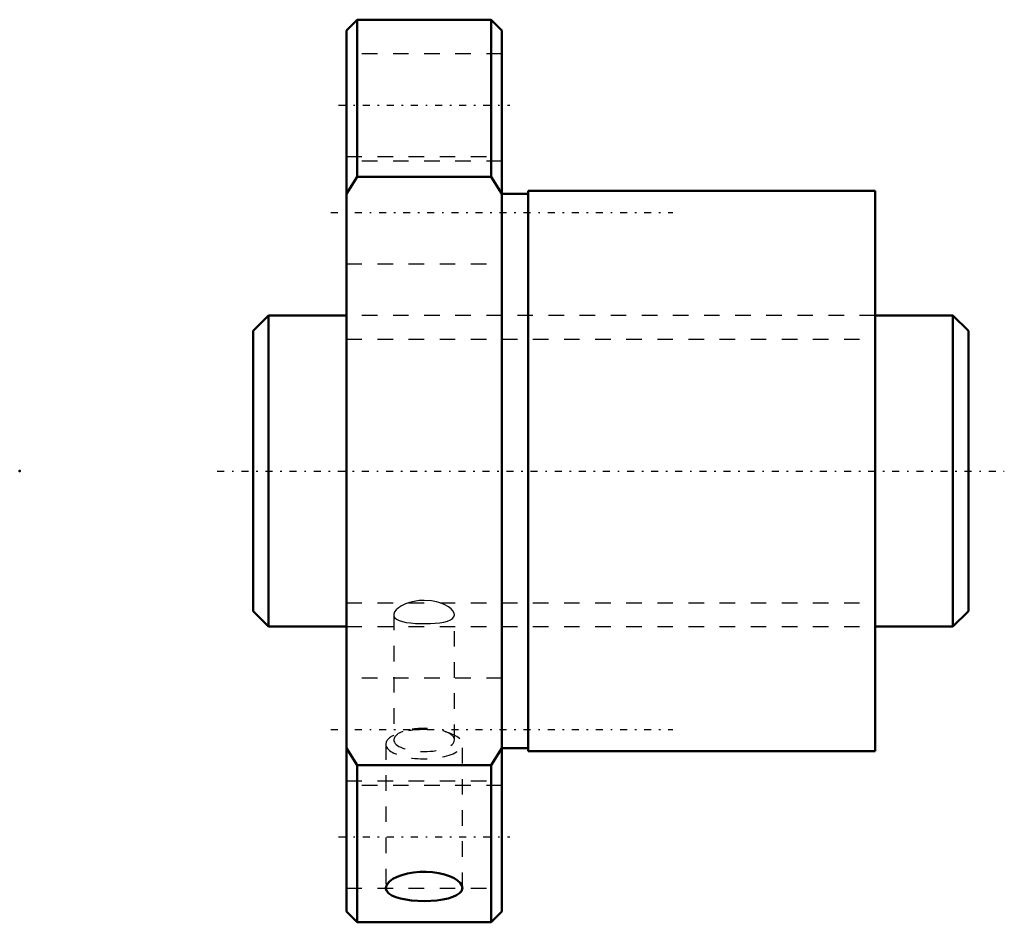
# Model space of a CAD drawing. Header units: millimetres. Extents: x -21 to 42.3, y -29 to 29.
import ezdxf

# ---------------------------------------------------------------- set-up
doc = ezdxf.new("R2010")
doc.units = ezdxf.units.MM
doc.linetypes.add('Center', pattern=[1.5, 0.45, -0.5, 0.05, -0.5])
doc.linetypes.add('Dashed', pattern=[2, 1, -1])
for name, color, linetype, lineweight in [('2d ConnectionPoints', 7, 'Continuous', 50), ('AM_0', 7, 'Continuous', 50), ('AM_5', 3, 'Continuous', 25), ('AM_7', 7, 'Center', 25), ('AM_9', 6, 'Dashed', 25)]:
    doc.layers.add(name, color=color, linetype=linetype, lineweight=lineweight)

# ---------------------------------------------------------------- blocks, each defined once
blk = doc.blocks.new('1_SDA_V_serieSDA2006V_4nut_0_in_SDA2006V_4G0_46LC0_0G000__4')
at = {"layer": 'AM_0'}
for p, q in [((0.7, 29), (0, 28.3)), ((9.3, 29), (0.7, 29)), ((0.7, 29), (0.7, 18.894)), ((10, 28.3), (9.3, 29)), ((9.3, 29), (9.3, 18.894)), ((0, 28.3), (0, -28.3)), ((10, 28.3), (10, -28.3)), ((0, 17.801), (0.7, 18.894)), ((0.7, 18.894), (9.3, 18.894)), ((9.3, 18.894), (10, 17.801)), ((11.7, 17.8), (10, 17.8)), ((11.7, 18), (11.7, -18)), ((34, 18), (11.7, 18)), ((34, 18), (34, -18)), ((0.7, -18.894), (0, -17.801)), ((10, -17.801), (9.3, -18.894)), ((10, -17.8), (11.7, -17.8)), ((11.7, -18), (34, -18)), ((0.7, -18.894), (0.7, -29)), ((9.3, -18.894), (0.7, -18.894)), ((9.3, -18.894), (9.3, -29)), ((0, -28.3), (0.7, -29)), ((9.3, -29), (10, -28.3)), ((0.7, -29), (9.3, -29))]:
    blk.add_line(p, q, dxfattribs=at)
for points in [[(7.458, -26.793), (7.424, -26.632), (7.32, -26.471), (7.152, -26.315), (6.922, -26.169), (6.638, -26.037), (6.307, -25.927), (5.938, -25.841), (5.543, -25.783), (5.133, -25.757), (4.72, -25.763), (4.315, -25.8), (3.93, -25.867), (3.574, -25.962), (3.259, -26.08), (2.992, -26.217), (2.782, -26.368), (2.636, -26.527), (2.556, -26.689), (2.542, -26.793)], [(2.542, -26.793), (2.546, -26.848), (2.605, -27), (2.732, -27.141), (2.922, -27.268), (3.172, -27.378), (3.473, -27.471), (3.819, -27.543), (4.198, -27.596), (4.6, -27.627), (5.013, -27.637), (5.424, -27.626), (5.823, -27.593), (6.199, -27.54), (6.541, -27.467), (6.841, -27.374), (7.088, -27.262), (7.276, -27.134), (7.4, -26.992), (7.458, -26.793)]]:
    blk.add_lwpolyline(points, dxfattribs=at)
at = {"layer": 'AM_7'}
for p, q in [((-0.5, 23.5), (10.5, 23.5)), ((-1, 16.617), (21, 16.617)), ((-1, -16.617), (21, -16.617)), ((-0.5, -23.5), (10.5, -23.5))]:
    blk.add_line(p, q, dxfattribs=at)
at = {"layer": 'AM_9'}
for p, q in [((10, 26.8), (0, 26.8)), ((0, 20.2), (10, 20.2)), ((10, 19.917), (0, 19.917)), ((0, 13.317), (10, 13.317)), ((34, 10), (0, 10)), ((3.05, -9.238), (3.05, -17.282)), ((6.95, -17.282), (6.95, -9.238)), ((0, -10), (34, -10)), ((10, -13.317), (0, -13.317)), ((3.642, -16.747), (3.287, -16.879)), ((6.713, -16.879), (6.358, -16.747)), ((2.542, -17.554), (2.542, -26.792)), ((7.458, -26.793), (7.458, -17.554)), ((0, -19.917), (10, -19.917)), ((10, -20.2), (0, -20.2)), ((0, -26.8), (10, -26.8))]:
    blk.add_line(p, q, dxfattribs=at)
for points in [[(5, -8.315), (4.676, -8.331), (4.362, -8.376), (4.065, -8.448), (3.795, -8.543), (3.556, -8.658), (3.357, -8.786), (3.203, -8.922), (3.101, -9.06), (3.054, -9.192), (3.05, -9.239)], [(6.95, -9.239), (6.929, -9.125), (6.855, -8.992), (6.73, -8.857), (6.559, -8.727), (6.341, -8.604), (6.086, -8.497), (5.797, -8.41), (5.485, -8.35), (5, -8.315)], [(3.05, -9.239), (3.061, -9.316), (3.122, -9.427), (3.234, -9.524), (3.395, -9.606), (3.6, -9.673), (3.848, -9.726), (4.129, -9.765), (4.436, -9.791), (4.76, -9.805), (5.085, -9.807), (5.407, -9.799), (5.716, -9.78), (6.004, -9.748), (6.268, -9.704), (6.496, -9.645), (6.686, -9.569), (6.827, -9.478), (6.915, -9.372), (6.95, -9.253), (6.95, -9.239)]]:
    blk.add_lwpolyline(points, dxfattribs=at)
for centre, major_axis, start_param, end_param in [((5, -17.554), (2.459, 0), 3.141593, 7.853982), ((5, -17.554), (2.459, 0), 1.570796, 3.141593), ((5, -17.282), (1.95, 0), 0, 3.141593), ((5, -17.282), (1.95, 0), 3.141593, 6.283185)]:
    blk.add_ellipse(centre, major_axis=major_axis, ratio=0.382683, start_param=start_param, end_param=end_param, dxfattribs=at)
blk = doc.blocks.new('2_000SDA2006V_40Shaft_0_in_SDA2006V_4G0_46LC0_0G000__4')
at = {"layer": 'AM_0'}
for p, q in [((-5, 10), (-6, 9)), ((0, 10), (-5, 10)), ((-5, 10), (-5, -10)), ((39, 10), (34, 10)), ((40, 9), (39, 10)), ((39, 10), (39, -10)), ((-6, 9), (-6, -9)), ((40, 9), (40, -9)), ((-6, -9), (-5, -10)), ((39, -10), (40, -9)), ((-5, -10), (0, -10)), ((34, -10), (39, -10))]:
    blk.add_line(p, q, dxfattribs=at)
at = {"layer": 'AM_5', "linetype": 'Dashed'}
for p, q in [((0, 8.4665), (34, 8.4665)), ((0, -8.4665), (34, -8.4665))]:
    blk.add_line(p, q, dxfattribs=at)
at = {"layer": 'AM_7'}
blk.add_line((-8.3, 0), (42.3, 0), dxfattribs=at)
at = {"layer": 'AM_9'}
for p, q in [((34, 10), (0, 10)), ((0, -10), (34, -10))]:
    blk.add_line(p, q, dxfattribs=at)

msp = doc.modelspace()

# ---------------------------------------------------------------- linework, layer by layer
at = {"layer": '2d ConnectionPoints'}
for p in [(-21, 0), (0, 0), (40, 0)]:
    msp.add_point(p, dxfattribs=at)

# ---------------------------------------------------------------- block references
for name in ['1_SDA_V_serieSDA2006V_4nut_0_in_SDA2006V_4G0_46LC0_0G000__4', '2_000SDA2006V_40Shaft_0_in_SDA2006V_4G0_46LC0_0G000__4']:
    msp.add_blockref(name, (0, 0))

doc.saveas('drawing.dxf')
